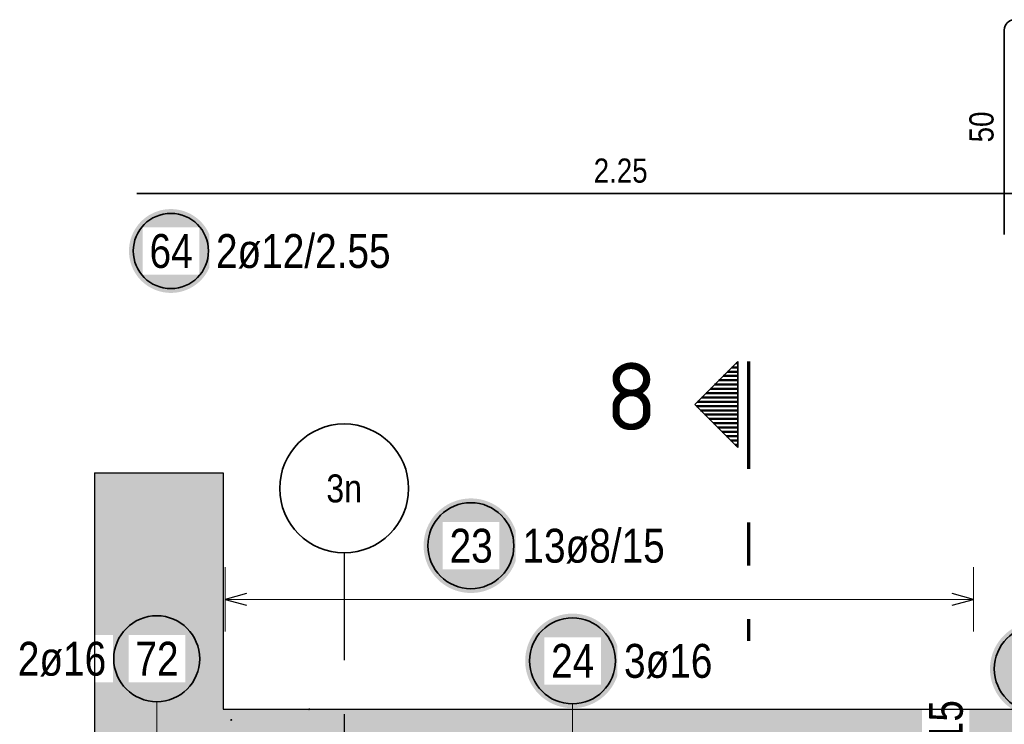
# Model space of a CAD drawing. Header units: millimetres. Extents: x -4.8 to 37.2, y -12 to 28.3.
# Tile 36 of 82: x 12.9 to 15.2, y 8.3 to 9.9. Entities that reach past the tile are written whole.
import ezdxf
from ezdxf.enums import TextEntityAlignment as Align

# ---------------------------------------------------------------- set-up
doc = ezdxf.new("R2010")
doc.units = ezdxf.units.MM
doc.linetypes.add('DASHDOTX2', pattern=[2, 1, -0.5, 0, -0.5])
doc.layers.add('Achsen', color=7, linetype='Continuous', lineweight=20)
doc.styles.add('Arial Narrow', font='ARIALN.TTF')
doc.styles.add('isocp', font='isocp', dxfattribs={"width": 1.1})

msp = doc.modelspace()

# ---------------------------------------------------------------- hatches: boundary and pattern name
at = {"lineweight": 25, "true_color": 0xffffff}
for points in [[(13.379821, 9.410836), (13.379762, 9.414238), (13.379584, 9.417637), (13.379287, 9.421027), (13.378873, 9.424405), (13.37834, 9.427766), (13.377691, 9.431107), (13.376925, 9.434423), (13.376045, 9.43771), (13.37505, 9.440965), (13.373942, 9.444182), (13.372722, 9.44736), (13.371392, 9.450492), (13.369954, 9.453577), (13.368409, 9.456609), (13.366759, 9.459586), (13.365006, 9.462503), (13.363153, 9.465357), (13.361201, 9.468145), (13.359153, 9.470862), (13.357011, 9.473507), (13.354778, 9.476076), (13.352457, 9.478565), (13.350051, 9.480971), (13.347562, 9.483292), (13.344993, 9.485525), (13.342348, 9.487667), (13.339631, 9.489715), (13.336843, 9.491667), (13.333989, 9.49352), (13.331071, 9.495273), (13.328095, 9.496923), (13.325063, 9.498468), (13.321978, 9.499906), (13.318846, 9.501236), (13.315668, 9.502456), (13.312451, 9.503564), (13.309196, 9.504559), (13.305909, 9.505439), (13.302593, 9.506205), (13.299252, 9.506854), (13.295891, 9.507387), (13.292513, 9.507801), (13.289123, 9.508098), (13.285724, 9.508276), (13.282321, 9.508336), (13.278919, 9.508276), (13.27552, 9.508098), (13.27213, 9.507801), (13.268752, 9.507387), (13.265391, 9.506854), (13.26205, 9.506205), (13.258734, 9.505439), (13.255447, 9.504559), (13.252192, 9.503564), (13.248975, 9.502456), (13.245797, 9.501236), (13.242665, 9.499906), (13.23958, 9.498468), (13.236548, 9.496923), (13.233571, 9.495273), (13.230654, 9.49352), (13.2278, 9.491667), (13.225012, 9.489715), (13.222295, 9.487667), (13.21965, 9.485525), (13.217081, 9.483292), (13.214592, 9.480971), (13.212186, 9.478565), (13.209865, 9.476076), (13.207632, 9.473507), (13.20549, 9.470862), (13.203442, 9.468145), (13.20149, 9.465357), (13.199637, 9.462503), (13.197884, 9.459586), (13.196234, 9.456609), (13.194689, 9.453577), (13.193251, 9.450492), (13.191921, 9.44736), (13.190701, 9.444182), (13.189593, 9.440965), (13.188598, 9.43771), (13.187718, 9.434423), (13.186952, 9.431107), (13.186303, 9.427766), (13.18577, 9.424405), (13.185356, 9.421027), (13.185059, 9.417637), (13.184881, 9.414238), (13.184821, 9.410836), (13.184881, 9.407433), (13.185059, 9.404034), (13.185356, 9.400644), (13.18577, 9.397266), (13.186303, 9.393905), (13.186952, 9.390564), (13.187718, 9.387248), (13.188598, 9.383961), (13.189593, 9.380706), (13.190701, 9.377489), (13.191921, 9.374311), (13.193251, 9.371179), (13.194689, 9.368094), (13.196234, 9.365062), (13.197884, 9.362086), (13.199637, 9.359168), (13.20149, 9.356314), (13.203442, 9.353526), (13.20549, 9.350809), (13.207632, 9.348164), (13.209865, 9.345595), (13.212186, 9.343106), (13.214592, 9.3407), (13.217081, 9.338379), (13.21965, 9.336146), (13.222295, 9.334004), (13.225012, 9.331956), (13.2278, 9.330004), (13.230654, 9.328151), (13.233571, 9.326398), (13.236548, 9.324748), (13.23958, 9.323203), (13.242665, 9.321765), (13.245797, 9.320435), (13.248975, 9.319215), (13.252192, 9.318107), (13.255447, 9.317112), (13.258734, 9.316232), (13.26205, 9.315466), (13.265391, 9.314817), (13.268752, 9.314284), (13.27213, 9.31387), (13.27552, 9.313573), (13.278919, 9.313395), (13.282321, 9.313336), (13.285724, 9.313395), (13.289123, 9.313573), (13.292513, 9.31387), (13.295891, 9.314284), (13.299252, 9.314817), (13.302593, 9.315466), (13.305909, 9.316232), (13.309196, 9.317112), (13.312451, 9.318107), (13.315668, 9.319215), (13.318846, 9.320435), (13.321978, 9.321765), (13.325063, 9.323203), (13.328095, 9.324748), (13.331071, 9.326398), (13.333989, 9.328151), (13.336843, 9.330004), (13.339631, 9.331956), (13.342348, 9.334004), (13.344993, 9.336146), (13.347562, 9.338379), (13.350051, 9.3407), (13.352457, 9.343106), (13.354778, 9.345595), (13.357011, 9.348164), (13.359153, 9.350809), (13.361201, 9.353526), (13.363153, 9.356314), (13.365006, 9.359168), (13.366759, 9.362086), (13.368409, 9.365062), (13.369954, 9.368094), (13.371392, 9.371179), (13.372722, 9.374311), (13.373942, 9.377489), (13.37505, 9.380706), (13.376045, 9.383961), (13.376925, 9.387248), (13.377691, 9.390564), (13.37834, 9.393905), (13.378873, 9.397266), (13.379287, 9.400644), (13.379584, 9.404034)], [(14.090485, 8.725), (14.090418, 8.728839), (14.090217, 8.732673), (14.089882, 8.736498), (14.089414, 8.740309), (14.088814, 8.744101), (14.088081, 8.74787), (14.087217, 8.751611), (14.086224, 8.75532), (14.085101, 8.758992), (14.083851, 8.762622), (14.082475, 8.766207), (14.080975, 8.769741), (14.079352, 8.773221), (14.077609, 8.776642), (14.075748, 8.78), (14.07377, 8.783291), (14.071679, 8.786511), (14.069477, 8.789656), (14.067166, 8.792723), (14.06475, 8.795707), (14.062231, 8.798604), (14.059612, 8.801412), (14.056897, 8.804127), (14.054089, 8.806746), (14.051192, 8.809265), (14.048208, 8.811681), (14.045141, 8.813992), (14.041996, 8.816194), (14.038776, 8.818285), (14.035485, 8.820263), (14.032127, 8.822124), (14.028706, 8.823867), (14.025226, 8.82549), (14.021692, 8.82699), (14.018107, 8.828366), (14.014477, 8.829616), (14.010805, 8.830739), (14.007096, 8.831733), (14.003355, 8.832596), (13.999586, 8.833329), (13.995794, 8.833929), (13.991983, 8.834397), (13.988158, 8.834732), (13.984324, 8.834933), (13.980485, 8.835), (13.976646, 8.834933), (13.972812, 8.834732), (13.968987, 8.834397), (13.965176, 8.833929), (13.961384, 8.833329), (13.957615, 8.832596), (13.953873, 8.831733), (13.950165, 8.830739), (13.946493, 8.829616), (13.942863, 8.828366), (13.939278, 8.82699), (13.935744, 8.82549), (13.932264, 8.823867), (13.928843, 8.822124), (13.925485, 8.820263), (13.922194, 8.818285), (13.918974, 8.816194), (13.915829, 8.813992), (13.912762, 8.811681), (13.909778, 8.809265), (13.906881, 8.806746), (13.904072, 8.804127), (13.901358, 8.801412), (13.898739, 8.798604), (13.89622, 8.795707), (13.893804, 8.792723), (13.891493, 8.789656), (13.889291, 8.786511), (13.8872, 8.783291), (13.885222, 8.78), (13.883361, 8.776642), (13.881618, 8.773221), (13.879995, 8.769741), (13.878495, 8.766207), (13.877119, 8.762622), (13.875869, 8.758992), (13.874746, 8.75532), (13.873752, 8.751611), (13.872889, 8.74787), (13.872156, 8.744101), (13.871555, 8.740309), (13.871087, 8.736498), (13.870753, 8.732673), (13.870552, 8.728839), (13.870485, 8.725), (13.870552, 8.721161), (13.870753, 8.717327), (13.871087, 8.713502), (13.871555, 8.709691), (13.872156, 8.705899), (13.872889, 8.70213), (13.873752, 8.698389), (13.874746, 8.69468), (13.875869, 8.691008), (13.877119, 8.687378), (13.878495, 8.683793), (13.879995, 8.680259), (13.881618, 8.676779), (13.883361, 8.673358), (13.885222, 8.67), (13.8872, 8.666709), (13.889291, 8.663489), (13.891493, 8.660344), (13.893804, 8.657277), (13.89622, 8.654293), (13.898739, 8.651396), (13.901358, 8.648588), (13.904072, 8.645873), (13.906881, 8.643254), (13.909778, 8.640735), (13.912762, 8.638319), (13.915829, 8.636008), (13.918974, 8.633806), (13.922194, 8.631715), (13.925485, 8.629737), (13.928843, 8.627876), (13.932264, 8.626133), (13.935744, 8.62451), (13.939278, 8.62301), (13.942863, 8.621634), (13.946493, 8.620384), (13.950165, 8.619261), (13.953873, 8.618267), (13.957615, 8.617404), (13.961384, 8.616671), (13.965176, 8.616071), (13.968987, 8.615603), (13.972812, 8.615268), (13.976646, 8.615067), (13.980485, 8.615), (13.984324, 8.615067), (13.988158, 8.615268), (13.991983, 8.615603), (13.995794, 8.616071), (13.999586, 8.616671), (14.003355, 8.617404), (14.007096, 8.618267), (14.010805, 8.619261), (14.014477, 8.620384), (14.018107, 8.621634), (14.021692, 8.62301), (14.025226, 8.62451), (14.028706, 8.626133), (14.032127, 8.627876), (14.035485, 8.629737), (14.038776, 8.631715), (14.041996, 8.633806), (14.045141, 8.636008), (14.048208, 8.638319), (14.051192, 8.640735), (14.054089, 8.643254), (14.056897, 8.645873), (14.059612, 8.648588), (14.062231, 8.651396), (14.06475, 8.654293), (14.067166, 8.657277), (14.069477, 8.660344), (14.071679, 8.663489), (14.07377, 8.666709), (14.075748, 8.67), (14.077609, 8.673358), (14.079352, 8.676779), (14.080975, 8.680259), (14.082475, 8.683793), (14.083851, 8.687378), (14.085101, 8.691008), (14.086224, 8.69468), (14.087217, 8.698389), (14.088081, 8.70213), (14.088814, 8.705899), (14.089414, 8.709691), (14.089882, 8.713502), (14.090217, 8.717327)], [(13.359416, 8.461967), (13.359349, 8.465806), (13.359148, 8.46964), (13.358813, 8.473465), (13.358345, 8.477276), (13.357744, 8.481068), (13.357012, 8.484837), (13.356148, 8.488578), (13.355154, 8.492287), (13.354032, 8.495959), (13.352782, 8.499589), (13.351406, 8.503174), (13.349906, 8.506708), (13.348283, 8.510188), (13.34654, 8.513609), (13.344678, 8.516967), (13.342701, 8.520258), (13.34061, 8.523478), (13.338407, 8.526623), (13.336097, 8.52969), (13.33368, 8.532674), (13.331161, 8.535571), (13.328543, 8.538379), (13.325828, 8.541094), (13.32302, 8.543713), (13.320122, 8.546232), (13.317138, 8.548648), (13.314072, 8.550959), (13.310927, 8.553161), (13.307707, 8.555252), (13.304416, 8.55723), (13.301057, 8.559091), (13.297636, 8.560834), (13.294157, 8.562457), (13.290622, 8.563957), (13.287038, 8.565333), (13.283407, 8.566583), (13.279736, 8.567706), (13.276027, 8.5687), (13.272286, 8.569563), (13.268517, 8.570296), (13.264725, 8.570897), (13.260914, 8.571364), (13.257089, 8.571699), (13.253255, 8.5719), (13.249416, 8.571967), (13.245577, 8.5719), (13.241742, 8.571699), (13.237917, 8.571364), (13.234107, 8.570897), (13.230314, 8.570296), (13.226545, 8.569563), (13.222804, 8.5687), (13.219095, 8.567706), (13.215424, 8.566583), (13.211793, 8.565333), (13.208209, 8.563957), (13.204675, 8.562457), (13.201195, 8.560834), (13.197774, 8.559091), (13.194416, 8.55723), (13.191124, 8.555252), (13.187904, 8.553161), (13.184759, 8.550959), (13.181693, 8.548648), (13.178709, 8.546232), (13.175811, 8.543713), (13.173003, 8.541094), (13.170288, 8.538379), (13.16767, 8.535571), (13.165151, 8.532674), (13.162734, 8.52969), (13.160424, 8.526623), (13.158221, 8.523478), (13.15613, 8.520258), (13.154153, 8.516967), (13.152291, 8.513609), (13.150548, 8.510188), (13.148926, 8.506708), (13.147425, 8.503174), (13.146049, 8.499589), (13.144799, 8.495959), (13.143677, 8.492287), (13.142683, 8.488578), (13.141819, 8.484837), (13.141087, 8.481068), (13.140486, 8.477276), (13.140018, 8.473465), (13.139684, 8.46964), (13.139483, 8.465806), (13.139416, 8.461967), (13.139483, 8.458128), (13.139684, 8.454294), (13.140018, 8.450469), (13.140486, 8.446658), (13.141087, 8.442866), (13.141819, 8.439097), (13.142683, 8.435356), (13.143677, 8.431647), (13.144799, 8.427975), (13.146049, 8.424345), (13.147425, 8.42076), (13.148926, 8.417226), (13.150548, 8.413746), (13.152291, 8.410325), (13.154153, 8.406967), (13.15613, 8.403676), (13.158221, 8.400456), (13.160424, 8.397311), (13.162734, 8.394244), (13.165151, 8.39126), (13.16767, 8.388363), (13.170288, 8.385555), (13.173003, 8.38284), (13.175811, 8.380221), (13.178709, 8.377702), (13.181693, 8.375286), (13.184759, 8.372975), (13.187904, 8.370773), (13.191124, 8.368682), (13.194416, 8.366704), (13.197774, 8.364843), (13.201195, 8.3631), (13.204675, 8.361477), (13.208209, 8.359977), (13.211793, 8.358601), (13.215424, 8.357351), (13.219095, 8.356228), (13.222804, 8.355235), (13.226545, 8.354371), (13.230314, 8.353638), (13.234107, 8.353038), (13.237917, 8.35257), (13.241742, 8.352235), (13.245577, 8.352034), (13.249416, 8.351967), (13.253255, 8.352034), (13.257089, 8.352235), (13.260914, 8.35257), (13.264725, 8.353038), (13.268517, 8.353638), (13.272286, 8.354371), (13.276027, 8.355235), (13.279736, 8.356228), (13.283407, 8.357351), (13.287038, 8.358601), (13.290622, 8.359977), (13.294157, 8.361477), (13.297636, 8.3631), (13.301057, 8.364843), (13.304416, 8.366704), (13.307707, 8.368682), (13.310927, 8.370773), (13.314072, 8.372975), (13.317138, 8.375286), (13.320122, 8.377702), (13.32302, 8.380221), (13.325828, 8.38284), (13.328543, 8.385555), (13.331161, 8.388363), (13.33368, 8.39126), (13.336097, 8.394244), (13.338407, 8.397311), (13.34061, 8.400456), (13.342701, 8.403676), (13.344678, 8.406967), (13.34654, 8.410325), (13.348283, 8.413746), (13.349906, 8.417226), (13.351406, 8.42076), (13.352782, 8.424345), (13.354032, 8.427975), (13.355154, 8.431647), (13.356148, 8.435356), (13.357012, 8.439097), (13.357744, 8.442866), (13.358345, 8.446658), (13.358813, 8.450469), (13.359148, 8.454294)], [(14.326814, 8.45696), (14.326747, 8.460799), (14.326546, 8.464633), (14.326212, 8.468458), (14.325744, 8.472269), (14.325143, 8.476061), (14.32441, 8.47983), (14.323547, 8.483571), (14.322553, 8.48728), (14.32143, 8.490952), (14.32018, 8.494582), (14.318804, 8.498166), (14.317304, 8.501701), (14.315682, 8.505181), (14.313938, 8.508602), (14.312077, 8.51196), (14.310099, 8.515251), (14.308008, 8.518471), (14.305806, 8.521616), (14.303495, 8.524682), (14.301079, 8.527666), (14.29856, 8.530564), (14.295942, 8.533372), (14.293227, 8.536087), (14.290419, 8.538706), (14.287521, 8.541225), (14.284537, 8.543641), (14.281471, 8.545952), (14.278325, 8.548154), (14.275105, 8.550245), (14.271814, 8.552222), (14.268456, 8.554084), (14.265035, 8.555827), (14.261555, 8.55745), (14.258021, 8.55895), (14.254436, 8.560326), (14.250806, 8.561576), (14.247134, 8.562698), (14.243426, 8.563692), (14.239684, 8.564556), (14.235916, 8.565289), (14.232123, 8.565889), (14.228312, 8.566357), (14.224487, 8.566692), (14.220653, 8.566893), (14.216814, 8.56696), (14.212975, 8.566893), (14.209141, 8.566692), (14.205316, 8.566357), (14.201505, 8.565889), (14.197713, 8.565289), (14.193944, 8.564556), (14.190203, 8.563692), (14.186494, 8.562698), (14.182822, 8.561576), (14.179192, 8.560326), (14.175607, 8.55895), (14.172073, 8.55745), (14.168593, 8.555827), (14.165172, 8.554084), (14.161814, 8.552222), (14.158523, 8.550245), (14.155303, 8.548154), (14.152158, 8.545952), (14.149091, 8.543641), (14.146108, 8.541225), (14.14321, 8.538706), (14.140402, 8.536087), (14.137687, 8.533372), (14.135068, 8.530564), (14.132549, 8.527666), (14.130133, 8.524682), (14.127822, 8.521616), (14.12562, 8.518471), (14.123529, 8.515251), (14.121551, 8.51196), (14.11969, 8.508602), (14.117947, 8.505181), (14.116324, 8.501701), (14.114824, 8.498166), (14.113448, 8.494582), (14.112198, 8.490952), (14.111075, 8.48728), (14.110082, 8.483571), (14.109218, 8.47983), (14.108485, 8.476061), (14.107885, 8.472269), (14.107417, 8.468458), (14.107082, 8.464633), (14.106881, 8.460799), (14.106814, 8.45696), (14.106881, 8.453121), (14.107082, 8.449286), (14.107417, 8.445462), (14.107885, 8.441651), (14.108485, 8.437858), (14.109218, 8.434089), (14.110082, 8.430348), (14.111075, 8.42664), (14.112198, 8.422968), (14.113448, 8.419337), (14.114824, 8.415753), (14.116324, 8.412219), (14.117947, 8.408739), (14.11969, 8.405318), (14.121551, 8.40196), (14.123529, 8.398669), (14.12562, 8.395448), (14.127822, 8.392303), (14.130133, 8.389237), (14.132549, 8.386253), (14.135068, 8.383355), (14.137687, 8.380547), (14.140402, 8.377832), (14.14321, 8.375214), (14.146108, 8.372695), (14.149091, 8.370279), (14.152158, 8.367968), (14.155303, 8.365766), (14.158523, 8.363674), (14.161814, 8.361697), (14.165172, 8.359835), (14.168593, 8.358092), (14.172073, 8.35647), (14.175607, 8.354969), (14.179192, 8.353594), (14.182822, 8.352343), (14.186494, 8.351221), (14.190203, 8.350227), (14.193944, 8.349363), (14.197713, 8.348631), (14.201505, 8.34803), (14.205316, 8.347562), (14.209141, 8.347228), (14.212975, 8.347027), (14.216814, 8.34696), (14.220653, 8.347027), (14.224487, 8.347228), (14.228312, 8.347562), (14.232123, 8.34803), (14.235916, 8.348631), (14.239684, 8.349363), (14.243426, 8.350227), (14.247134, 8.351221), (14.250806, 8.352343), (14.254436, 8.353594), (14.258021, 8.354969), (14.261555, 8.35647), (14.265035, 8.358092), (14.268456, 8.359835), (14.271814, 8.361697), (14.275105, 8.363674), (14.278325, 8.365766), (14.281471, 8.367968), (14.284537, 8.370279), (14.287521, 8.372695), (14.290419, 8.375214), (14.293227, 8.377832), (14.295942, 8.380547), (14.29856, 8.383355), (14.301079, 8.386253), (14.303495, 8.389237), (14.305806, 8.392303), (14.308008, 8.395448), (14.310099, 8.398669), (14.312077, 8.40196), (14.313938, 8.405318), (14.315682, 8.408739), (14.317304, 8.412219), (14.318804, 8.415753), (14.32018, 8.419337), (14.32143, 8.422968), (14.322553, 8.42664), (14.323547, 8.430348), (14.32441, 8.434089), (14.325143, 8.437858), (14.325744, 8.441651), (14.326212, 8.445462), (14.326546, 8.449286)], [(15.408399, 8.438259), (15.408332, 8.442098), (15.408131, 8.445932), (15.407797, 8.449757), (15.407329, 8.453568), (15.406728, 8.45736), (15.405996, 8.461129), (15.405132, 8.46487), (15.404138, 8.468579), (15.403016, 8.47225), (15.401766, 8.475881), (15.40039, 8.479465), (15.398889, 8.483), (15.397267, 8.486479), (15.395524, 8.4899), (15.393662, 8.493259), (15.391685, 8.49655), (15.389594, 8.49977), (15.387391, 8.502915), (15.385081, 8.505981), (15.382664, 8.508965), (15.380145, 8.511863), (15.377527, 8.514671), (15.374812, 8.517386), (15.372004, 8.520004), (15.369106, 8.522523), (15.366122, 8.52494), (15.363056, 8.52725), (15.359911, 8.529453), (15.356691, 8.531544), (15.353399, 8.533521), (15.350041, 8.535383), (15.34662, 8.537126), (15.34314, 8.538749), (15.339606, 8.540249), (15.336022, 8.541625), (15.332391, 8.542875), (15.32872, 8.543997), (15.325011, 8.544991), (15.32127, 8.545855), (15.317501, 8.546587), (15.313708, 8.547188), (15.309898, 8.547656), (15.306073, 8.547991), (15.302238, 8.548192), (15.298399, 8.548259), (15.29456, 8.548192), (15.290726, 8.547991), (15.286901, 8.547656), (15.28309, 8.547188), (15.279298, 8.546587), (15.275529, 8.545855), (15.271788, 8.544991), (15.268079, 8.543997), (15.264408, 8.542875), (15.260777, 8.541625), (15.257193, 8.540249), (15.253658, 8.538749), (15.250179, 8.537126), (15.246758, 8.535383), (15.243399, 8.533521), (15.240108, 8.531544), (15.236888, 8.529453), (15.233743, 8.52725), (15.230677, 8.52494), (15.227693, 8.522523), (15.224795, 8.520004), (15.221987, 8.517386), (15.219272, 8.514671), (15.216654, 8.511863), (15.214135, 8.508965), (15.211718, 8.505981), (15.209408, 8.502915), (15.207205, 8.49977), (15.205114, 8.49655), (15.203137, 8.493259), (15.201275, 8.4899), (15.199532, 8.486479), (15.197909, 8.483), (15.196409, 8.479465), (15.195033, 8.475881), (15.193783, 8.47225), (15.192661, 8.468579), (15.191667, 8.46487), (15.190803, 8.461129), (15.190071, 8.45736), (15.18947, 8.453568), (15.189002, 8.449757), (15.188667, 8.445932), (15.188466, 8.442098), (15.188399, 8.438259), (15.188466, 8.43442), (15.188667, 8.430585), (15.189002, 8.42676), (15.18947, 8.42295), (15.190071, 8.419157), (15.190803, 8.415388), (15.191667, 8.411647), (15.192661, 8.407938), (15.193783, 8.404267), (15.195033, 8.400636), (15.196409, 8.397052), (15.197909, 8.393518), (15.199532, 8.390038), (15.201275, 8.386617), (15.203137, 8.383259), (15.205114, 8.379967), (15.207205, 8.376747), (15.209408, 8.373602), (15.211718, 8.370536), (15.214135, 8.367552), (15.216654, 8.364654), (15.219272, 8.361846), (15.221987, 8.359131), (15.224795, 8.356513), (15.227693, 8.353994), (15.230677, 8.351577), (15.233743, 8.349267), (15.236888, 8.347064), (15.240108, 8.344973), (15.243399, 8.342996), (15.246758, 8.341134), (15.250179, 8.339391), (15.253658, 8.337769), (15.257193, 8.336268), (15.260777, 8.334892), (15.264408, 8.333642), (15.268079, 8.33252), (15.271788, 8.331526), (15.275529, 8.330662), (15.279298, 8.32993), (15.28309, 8.329329), (15.286901, 8.328861), (15.290726, 8.328527), (15.29456, 8.328326), (15.298399, 8.328259), (15.302238, 8.328326), (15.306073, 8.328527), (15.309898, 8.328861), (15.313708, 8.329329), (15.317501, 8.32993), (15.32127, 8.330662), (15.325011, 8.331526), (15.32872, 8.33252), (15.332391, 8.333642), (15.336022, 8.334892), (15.339606, 8.336268), (15.34314, 8.337769), (15.34662, 8.339391), (15.350041, 8.341134), (15.353399, 8.342996), (15.356691, 8.344973), (15.359911, 8.347064), (15.363056, 8.349267), (15.366122, 8.351577), (15.369106, 8.353994), (15.372004, 8.356513), (15.374812, 8.359131), (15.377527, 8.361846), (15.380145, 8.364654), (15.382664, 8.367552), (15.385081, 8.370536), (15.387391, 8.373602), (15.389594, 8.376747), (15.391685, 8.379967), (15.393662, 8.383259), (15.395524, 8.386617), (15.397267, 8.390038), (15.398889, 8.393518), (15.40039, 8.397052), (15.401766, 8.400636), (15.403016, 8.404267), (15.404138, 8.407938), (15.405132, 8.411647), (15.405996, 8.415388), (15.406728, 8.419157), (15.407329, 8.42295), (15.407797, 8.42676), (15.408131, 8.430585)]]:
    msp.add_hatch(color=7, dxfattribs=at).paths.add_polyline_path(points)
at = {"lineweight": 50}
h = msp.add_hatch(dxfattribs=at)
h.set_pattern_fill('Mau', color=4, scale=0.01, style=0, pattern_type=2)
h.set_pattern_definition([(0, (0, 0), (0, 0.01), [])])
h.paths.add_polyline_path([(14.601387, 9.153739), (14.501387, 9.053739), (14.601387, 8.953739)])
at = {"lineweight": 13, "true_color": 0xd7ffd7}
for points in [[(13.1043, 8.344453), (13.4043, 8.344453), (13.4043, 8.894453), (13.1043, 8.894453)], [(22.54069, 8.094453), (22.54069, 8.344453), (13.1043, 8.344453), (13.1043, 8.094453)]]:
    msp.add_hatch(color=254, dxfattribs=at).paths.add_polyline_path(points)

# ---------------------------------------------------------------- linework, layer by layer
at = {"color": 2, "linetype": 'Continuous', "lineweight": 35}
for p, q in [((15.221708, 9.449103), (15.221708, 9.925103)), ((13.203154, 9.54479), (15.429154, 9.54479)), ((14.501387, 9.053739), (14.601387, 9.153739)), ((14.601387, 8.953739), (14.601387, 9.153739)), ((14.601387, 8.953739), (14.501387, 9.053739))]:
    msp.add_line(p, q, dxfattribs=at)
at = {"color": 1, "linetype": 'DASHDOTX2', "lineweight": 70, "ltscale": 0.25}
msp.add_line((14.626387, 9.153739), (14.626387, 8.503739), dxfattribs=at)
at = {"color": 3, "linetype": 'Continuous', "lineweight": 25}
for p, q in [((13.1043, 8.894453), (13.4043, 8.894453)), ((13.4043, 8.894453), (13.4043, 8.344453)), ((13.458301, 8.613397), (13.408301, 8.6)), ((13.408301, 8.6), (13.458301, 8.586603)), ((15.150207, 8.6), (15.100207, 8.613397)), ((15.100207, 8.586603), (15.150207, 8.6)), ((13.1043, 8.344453), (13.1043, 8.094453))]:
    msp.add_line(p, q, dxfattribs=at)
at = {"color": 5, "linetype": 'Continuous', "lineweight": 18}
for p, q in [((13.408301, 8.675), (13.408301, 8.525)), ((15.150207, 8.525), (15.150207, 8.675)), ((13.408301, 8.6), (15.150207, 8.6)), ((13.249416, 8.361967), (13.249416, 8.326453)), ((14.216814, 8.35696), (14.216814, 8.259453)), ((13.249416, 8.326453), (13.249416, 8.092453))]:
    msp.add_line(p, q, dxfattribs=at)
at = {"color": 2, "linetype": 'Continuous', "lineweight": 35}
for centre, radius in [((13.282321, 9.410836), 0.0875), ((13.980485, 8.725), 0.1), ((13.249416, 8.461967), 0.1), ((14.216814, 8.45696), 0.1), ((15.298399, 8.438259), 0.1)]:
    msp.add_circle(centre, radius, dxfattribs=at)
at = {"color": 9, "linetype": 'Continuous', "lineweight": 0}
for centre in [(13.6043, 8.344453), (13.422714, 8.319453)]:
    msp.add_circle(centre, 0.00111, dxfattribs=at)
at = {"color": 2, "linetype": 'Continuous', "lineweight": 35}
msp.add_arc((15.245708, 9.925103), 0.024, 90, 180, dxfattribs=at)
at = {"layer": 'Achsen', "color": 3, "linetype": 'DASHDOTX2', "lineweight": 25, "ltscale": 0.25}
msp.add_line((13.685552, 8.708333), (13.685552, 5.039459), dxfattribs=at)
at = {"layer": 'Achsen', "color": 2, "linetype": 'Continuous', "lineweight": 35}
msp.add_circle((13.685552, 8.858333), 0.15, dxfattribs=at)

# ---------------------------------------------------------------- texts
at = {"color": 2, "lineweight": 35, "style": 'isocp', "width": 1.15}
msp.add_text('8', height=0.1575, dxfattribs=at).set_placement((14.354043, 8.993522), align=Align.CENTER)
at = {"color": 3, "lineweight": 25, "insert": (15.140458, 9.663666), "char_height": 0.05625, "attachment_point": 1, "rotation": 90, "line_spacing_factor": 0.9, "style": 'Arial Narrow'}
msp.add_mtext('50', dxfattribs=at)
at = {"color": 3, "lineweight": 25, "insert": (14.266279, 9.62604), "char_height": 0.05625, "attachment_point": 1, "line_spacing_factor": 0.9, "style": 'Arial Narrow'}
msp.add_mtext('2.25', dxfattribs=at)
at = {"color": 2, "lineweight": 35, "char_height": 0.07875, "attachment_point": 1, "line_spacing_factor": 0.9, "style": 'Arial Narrow', "bg_fill": 3, "box_fill_scale": 1.2, "bg_fill_color": 256, "bg_fill_true_color": 13158600, "bg_fill_transparency": 0}
for s, insert in [('2ø12/2.55', (13.387321, 9.450211)), ('13ø8/15', (14.100485, 8.764375)), ('3ø16', (14.336814, 8.496335))]:
    msp.add_mtext(s, dxfattribs=dict(at, insert=insert))
at = {"layer": 'Achsen', "color": 3, "lineweight": 25, "style": 'Arial Narrow'}
msp.add_text('3n', height=0.065, dxfattribs=at).set_placement((13.685552, 8.858333), align=Align.MIDDLE_CENTER)

# ---------------------------------------------------------------- next in the draw order: texts
at = {"color": 2, "lineweight": 35, "char_height": 0.07875, "attachment_point": 1, "line_spacing_factor": 0.9, "style": 'Arial Narrow', "bg_fill": 3, "box_fill_scale": 1.2, "bg_fill_color": 256, "bg_fill_true_color": 13158600, "bg_fill_transparency": 0}
for s, insert in [('64', (13.232709, 9.450211)), ('23', (13.930872, 8.764375)), ('2ø16', (12.926241, 8.501342)), ('72', (13.199803, 8.501342)), ('24', (14.167202, 8.496335))]:
    msp.add_mtext(s, dxfattribs=dict(at, insert=insert))
at = {"color": 2, "lineweight": 35, "insert": (15.046192, 8.084848), "char_height": 0.07875, "attachment_point": 1, "rotation": 90, "line_spacing_factor": 0.9, "style": 'Arial Narrow', "bg_fill": 3, "box_fill_scale": 1.2, "bg_fill_color": 256, "bg_fill_true_color": 13158600, "bg_fill_transparency": 0}
msp.add_mtext('2ø8/15', dxfattribs=at)

# ---------------------------------------------------------------- next in the draw order: linework, layer by layer
at = {"color": 3, "linetype": 'Continuous', "lineweight": 25}
for p, q in [((13.1043, 8.894453), (13.1043, 8.344453)), ((13.4043, 8.344453), (22.54069, 8.344453))]:
    msp.add_line(p, q, dxfattribs=at)

doc.saveas('drawing.dxf')
